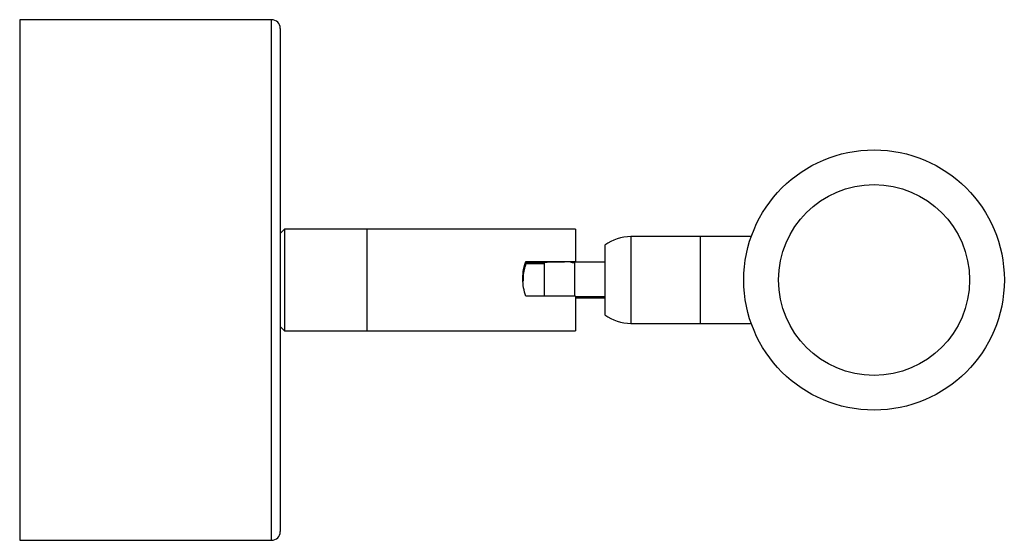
# Paper-space layout '_Inferior' of a CAD drawing. Header units: millimetres. Extents: x -275 to -162, y -36 to 24.
import ezdxf

# ---------------------------------------------------------------- set-up
doc = ezdxf.new("R2010")
doc.units = ezdxf.units.MM

psp = doc.layouts.new('_Inferior')

# ---------------------------------------------------------------- linework, layer by layer
at = {"color": 7, "linetype": 'Continuous', "lineweight": 25}
for p, q in [((-246.16, 24), (-275.16, 24)), ((-275.16, 24), (-275.16, -36)), ((-245.16, 23), (-245.16, -35)), ((-244.66, -0.15), (-245.16, -0.65)), ((-211.16, -0.15), (-244.66, -0.15)), ((-244.66, -0.15), (-244.66, -11.85)), ((-235.16, -11.85), (-235.16, -0.15)), ((-211.16, -0.15), (-211.16, -3.92)), ((-190.93, -1), (-204.78, -1)), ((-196.78, -11), (-196.78, -1)), ((-207.78, -2), (-207.78, -10)), ((-216.88, -3.88), (-211.16, -3.88)), ((-216.88, -3.88), (-216.88, -3.91)), ((-216.88, -3.91), (-212.41, -3.91)), ((-216.88, -4.09), (-216.88, -4.12)), ((-214.78, -4.09), (-216.88, -4.09)), ((-214.78, -4.12), (-216.88, -4.12)), ((-214.78, -4), (-214.78, -7.88)), ((-212.41, -3.93), (-212.41, -3.91)), ((-211.78, -3.92), (-207.78, -3.92)), ((-211.28, -3.99), (-211.28, -7.86)), ((-211.16, -7.88), (-216.88, -7.88)), ((-211.16, -7.88), (-211.16, -11.85)), ((-211.16, -7.92), (-207.78, -7.92)), ((-207.78, -8.08), (-211.16, -8.08)), ((-204.78, -11), (-190.93, -11)), ((-245.16, -11.35), (-244.66, -11.85)), ((-244.66, -11.85), (-211.16, -11.85)), ((-275.16, -36), (-246.16, -36))]:
    psp.add_line(p, q, dxfattribs=at)
at = {"color": 8, "linetype": 'Continuous', "lineweight": 25}
for p, q in [((-246.16, -36), (-246.16, 24)), ((-204.78, -1), (-204.78, -11))]:
    psp.add_line(p, q, dxfattribs=at)
at = {"color": 7, "linetype": 'Continuous', "lineweight": 25}
for radius in [15, 11, 11]:
    psp.add_circle((-176.78, -6), radius, dxfattribs=at)
for centre, radius, start, end in [((-246.16, 23), 1, 0, 90), ((-204.78, -6), 5, 90, 126.8699), ((-212.66, -28.13), 24.22, 87.9296, 95.0332), ((-204.78, -6), 5, 233.1301, 270), ((-246.16, -35), 1, 270, 0)]:
    psp.add_arc(centre, radius, start, end, dxfattribs=at)
for points, knots in [([(-216.88, -7.88), (-216.99, -7.56), (-217.08, -7.24), (-217.19, -6.56), (-217.22, -6.21), (-217.22, -5.7), (-217.22, -5.53), (-217.19, -5.18), (-217.17, -5.01), (-217.08, -4.51), (-216.99, -4.19), (-216.88, -3.88)], [0, 0, 0, 0, 0.25, 0.25, 0.5, 0.5, 0.625, 0.625, 0.75, 0.75, 1, 1, 1, 1]), ([(-217.19, -5.9), (-217.2, -5.72), (-217.23, -5.14), (-217.07, -4.46), (-216.92, -4.01), (-216.88, -3.91)], [0, 0, 0, 0, 0.247046, 0.837916, 1, 1, 1, 1]), ([(-216.88, -4.09), (-217.01, -4.49), (-217.2, -5.13), (-217.19, -5.84), (-217.19, -6.1)], [0, 0, 0, 0, 0.622634, 1, 1, 1, 1]), ([(-216.88, -4.12), (-217.03, -4.59), (-217.23, -5.24), (-217.19, -5.93), (-217.18, -6.13)], [0, 0, 0, 0, 0.71258, 1, 1, 1, 1])]:
    psp.add_open_spline(points, degree=3, knots=knots, dxfattribs=at)
psp.add_open_spline([(-211.78, -3.92), (-211.62, -3.96), (-211.45, -3.99), (-211.28, -3.99)], degree=3, dxfattribs=at)

doc.saveas('drawing.dxf')
